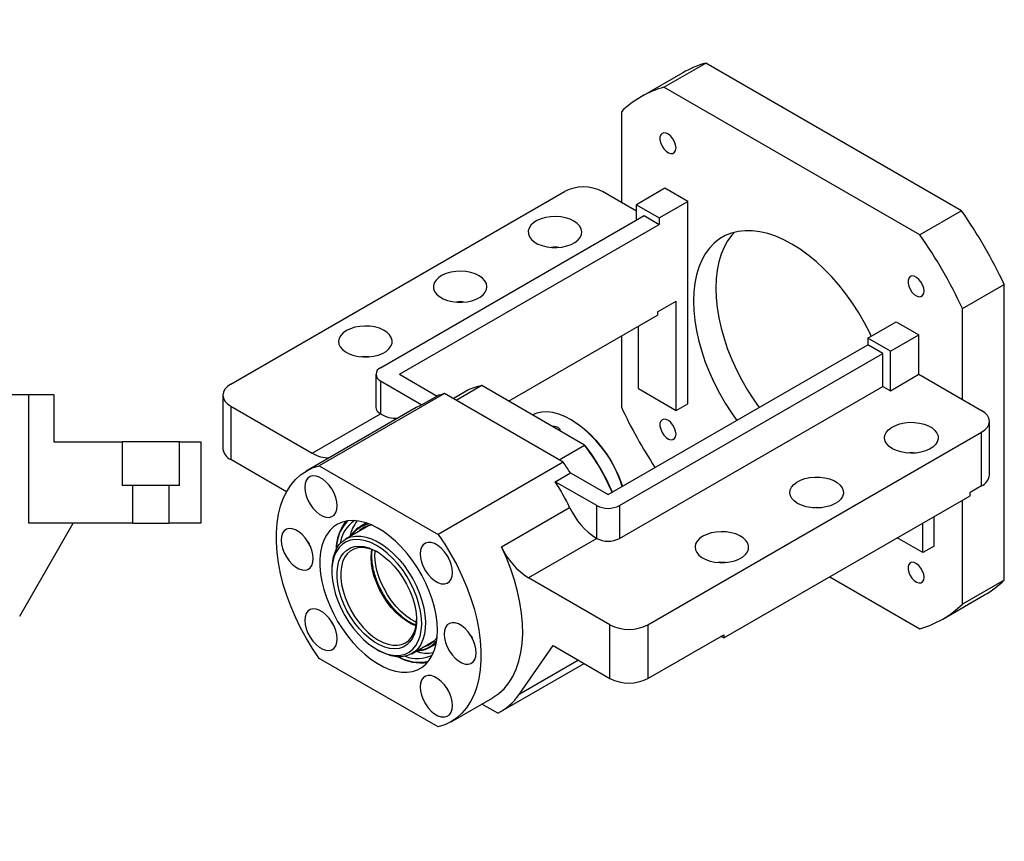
# Paper-space layout 'MBCK40L-J' of a CAD drawing. Header units: millimetres. Extents: x 22 to 332, y 11 to 190.
# Tile 3 of 3: x 170 to 275, y 102 to 190. Entities that reach past the tile are written whole.
import ezdxf

# ---------------------------------------------------------------- set-up
doc = ezdxf.new("R2010")
doc.units = ezdxf.units.MM
doc.layers.add('圖層0', color=7, linetype='Continuous')
doc.styles.add('SLDTEXTSTYLE0', font='TXT', dxfattribs={"width": 0.7})
doc.styles.add('SLDTEXTSTYLE1', font='TXT', dxfattribs={"width": 0.7, "bigfont": 'bigfont'})
doc.styles.add('SLDTEXTSTYLE4', font='TXT', dxfattribs={"width": 0.625, "bigfont": 'bigfont'})

# ---------------------------------------------------------------- blocks, each defined once
blk = doc.blocks.new('SW_NOTE_7')
at = {"layer": '圖層0', "color": 0, "char_height": 2.6458, "attachment_point": 2}
for s, insert, style in [('\\M+19655\\M+196CA\\M+19AA4 BY-BY', (9.88, 3.41), 'SLDTEXTSTYLE1'), ('\\M+194E4\\M+197E1 1 : 3', (10.25, -1.26), 'SLDTEXTSTYLE4')]:
    blk.add_mtext(s, dxfattribs=dict(at, insert=insert, style=style))

psp = doc.layouts.new('MBCK40L-J')

# ---------------------------------------------------------------- linework, layer by layer
at = {"color": 7, "linetype": 'Continuous', "lineweight": 25}
for p, q in [((238.6168, 182.76), (243.0614, 185.3259)), ((270.3356, 169.5808), (243.0614, 185.3259)), ((240.6284, 184.2939), (236.1837, 181.728)), ((265.8909, 167.015), (238.6168, 182.76)), ((234.0711, 180.135), (234.0711, 170.4531)), ((192.4528, 151.0926), (228.0102, 171.6194)), ((234.0711, 170.4531), (232.0508, 171.6194)), ((238.7178, 171.97), (235.6873, 170.2206)), ((241.1421, 170.5705), (238.7178, 171.97)), ((235.6873, 169.5201), (234.0711, 170.4531)), ((235.6873, 170.2206), (238.1117, 168.821)), ((235.6873, 168.5876), (235.6873, 170.2206)), ((238.1117, 168.821), (241.1421, 170.5705)), ((241.1421, 148.9904), (241.1421, 170.5705)), ((208.4132, 152.8426), (236.4954, 169.0542)), ((236.4954, 169.0542), (238.1117, 168.1211)), ((270.3356, 169.5808), (265.8909, 167.015)), ((210.4335, 152.1428), (238.1117, 168.1211)), ((238.1117, 168.821), (238.1117, 168.1211)), ((270.4366, 159.1416), (274.8812, 161.7075)), ((274.8812, 130.2123), (274.8812, 161.7075)), ((237.9097, 158.7892), (239.93, 159.9555)), ((239.93, 148.2907), (239.93, 159.9555)), ((222.0516, 149.2847), (237.9097, 158.4393)), ((237.9097, 158.7892), (237.9097, 158.4393)), ((270.4366, 149.4598), (270.4366, 159.1416)), ((260.335, 155.9917), (263.3655, 157.7412)), ((263.3655, 157.7412), (265.7899, 156.3416)), ((235.8894, 150.6233), (235.8894, 157.273)), ((262.7594, 154.5922), (265.7899, 156.3416)), ((265.7899, 152.1423), (265.7899, 156.3416)), ((232.6569, 139.3136), (260.335, 155.2918)), ((234.0711, 156.2233), (234.0711, 148.6398)), ((262.7594, 154.5922), (260.335, 155.9917)), ((260.335, 155.9917), (260.335, 155.2918)), ((261.9513, 154.3588), (260.335, 155.2918)), ((233.869, 138.1473), (261.9513, 154.3588)), ((261.9513, 150.8593), (261.9513, 154.3588)), ((262.7594, 150.3928), (262.7594, 154.5922)), ((207.9111, 152.1428), (207.9111, 148.6434)), ((210.4335, 152.1428), (214.4453, 149.8269)), ((262.7594, 150.3928), (265.7899, 152.1423)), ((265.7899, 152.1423), (270.4366, 149.4598)), ((208.4132, 151.4431), (208.4132, 147.9436)), ((208.4132, 151.4431), (212.8291, 148.8938)), ((215.2206, 150.0792), (201.8866, 142.3816)), ((227.8697, 142.777), (215.2206, 150.0792)), ((217.5344, 150.3429), (216.1491, 149.5432)), ((219.1957, 150.9334), (216.4684, 149.3589)), ((230.1576, 144.6052), (219.1957, 150.9334)), ((233.869, 134.6478), (261.9513, 150.8593)), ((235.8894, 150.6233), (239.93, 148.2907)), ((261.9513, 150.8593), (262.7594, 150.3928)), ((170.9363, 149.9499), (164.3171, 149.9499)), ((170.9363, 136.2833), (170.9363, 149.9499)), ((173.6029, 149.9499), (170.9363, 149.9499)), ((173.6029, 149.9499), (173.6029, 144.9499)), ((191.616, 149.9263), (191.616, 144.2105)), ((214.4453, 149.8269), (212.8291, 148.8938)), ((239.93, 148.2907), (241.1421, 148.9904)), ((270.4366, 149.4598), (272.4569, 148.2935)), ((192.4528, 148.76), (192.4528, 143.0442)), ((192.4528, 148.76), (201.1419, 143.7439)), ((212.2153, 148.5919), (200.4975, 141.8274)), ((201.1419, 143.7439), (208.415, 147.9426)), ((208.4132, 147.9436), (208.415, 147.9426)), ((228.8193, 147.2434), (228.7183, 147.3017)), ((273.2937, 141.4114), (273.2937, 147.1272)), ((236.8995, 125.4341), (272.4569, 145.9609)), ((272.4569, 140.2451), (272.4569, 145.9609)), ((173.6029, 144.9499), (180.8809, 144.9499)), ((180.8809, 144.9499), (180.8809, 140.2833)), ((186.9916, 144.9499), (180.8809, 144.9499)), ((186.9916, 140.2833), (186.9916, 144.9499)), ((186.9916, 144.9499), (189.2696, 144.9499)), ((189.2696, 144.9499), (189.2696, 136.2833)), ((227.4303, 143.0307), (230.1576, 144.6052)), ((230.1576, 144.6052), (230.2288, 144.5641)), ((198.3884, 139.6177), (192.4528, 143.0442)), ((227.8697, 142.777), (214.5357, 135.0795)), ((201.8866, 142.3816), (214.5357, 135.0795)), ((227.0288, 140.6965), (228.6451, 141.6295)), ((231.4447, 138.1473), (227.0288, 140.6965)), ((228.6451, 141.6295), (232.6569, 139.3136)), ((182.021, 140.2833), (180.8809, 140.2833)), ((182.021, 136.2833), (182.021, 140.2833)), ((185.8516, 140.2833), (182.021, 140.2833)), ((185.8516, 140.2833), (185.8516, 136.2833)), ((186.9916, 140.2833), (185.8516, 140.2833)), ((272.4569, 140.2451), (271.2447, 139.5453)), ((244.9807, 124.0335), (271.2447, 139.1954)), ((270.4366, 127.6465), (270.4366, 138.7289)), ((271.2447, 139.1954), (271.2447, 139.5453)), ((221.2913, 133.745), (228.5644, 137.9436)), ((231.4447, 134.6478), (231.4447, 138.1473)), ((233.869, 138.1473), (233.869, 134.6478)), ((267.4061, 133.8286), (267.4061, 136.9794)), ((169.9588, 126.3447), (175.65, 136.2833)), ((182.021, 136.2833), (170.9363, 136.2833)), ((182.021, 136.2833), (185.8516, 136.2833)), ((189.2696, 136.2833), (185.8516, 136.2833)), ((207.1134, 135.9804), (204.6829, 134.5773)), ((206.9091, 136.2913), (206.2144, 135.8903)), ((207.0001, 135.915), (207.0484, 135.9622)), ((266.1939, 133.1288), (266.1939, 136.2796)), ((231.4429, 134.6488), (224.1698, 130.4502)), ((231.4447, 134.6478), (231.4429, 134.6488)), ((266.1939, 133.1288), (263.4649, 134.7042)), ((267.4061, 133.8286), (266.1939, 133.1288)), ((203.221, 131.3462), (203.221, 131.1129)), ((232.8589, 125.4341), (224.1698, 130.4502)), ((256.2915, 130.5631), (265.8909, 125.0215)), ((274.8812, 130.2123), (270.4366, 127.6465)), ((268.3239, 126.0534), (272.7686, 128.6193)), ((232.8589, 119.7183), (232.8589, 125.4341)), ((236.8995, 125.4341), (236.8995, 119.7183)), ((214.3306, 123.9337), (214.4353, 124.0685)), ((236.8995, 119.7183), (244.9807, 124.3835)), ((244.9807, 124.0335), (244.6776, 124.2085)), ((244.9807, 124.3835), (244.9807, 124.0335)), ((208.0084, 122.8201), (208.2104, 122.7035)), ((211.7395, 122.3536), (214.17, 123.7568)), ((213.6424, 123.0233), (214.3371, 123.4243)), ((214.1217, 123.7095), (214.0566, 123.6913)), ((214.3998, 123.7822), (214.3047, 123.6607)), ((214.3825, 123.6701), (214.3386, 123.6158)), ((223.1751, 118.0028), (226.798, 123.2172)), ((226.798, 123.2172), (232.8589, 119.7183)), ((214.5357, 114.5493), (201.8866, 121.8515)), ((221.2266, 116.1848), (230.1032, 121.3091)), ((215.9248, 115.1036), (220.3695, 117.6694)), ((220.8971, 116.0086), (219.1949, 116.9913))]:
    psp.add_line(p, q, dxfattribs=at)
at = {"color": 8, "linetype": 'Continuous', "lineweight": 25}
psp.add_line((229.5028, 121.6557), (223.1751, 118.0028), dxfattribs=at)
at = {"color": 7, "linetype": 'Continuous', "lineweight": 25, "flags": 128}
for points in [[(239.8982, 176.2829), (239.86, 176.5971), (239.749, 176.9275), (239.5749, 177.2447), (239.3532, 177.5204), (239.1037, 177.7302), (238.8485, 177.8555), (238.6102, 177.8851), (238.4101, 177.8163), (238.2659, 177.6553), (238.1905, 177.4165), (238.1905, 177.1209), (238.2659, 176.7949), (238.4101, 176.4675), (238.6102, 176.1677), (238.8485, 175.9222), (239.1037, 175.7528), (239.3532, 175.6745), (239.5749, 175.6943), (239.749, 175.8105), (239.86, 176.0126), (239.8982, 176.2829)], [(229.0203, 168.4704), (228.6015, 168.6701), (228.1247, 168.8204), (227.6073, 168.9158), (227.068, 168.9531), (226.5262, 168.9307), (226.0015, 168.8495), (225.513, 168.7125), (225.0781, 168.5246), (224.7127, 168.2926), (224.43, 168.0248), (224.2402, 167.731), (224.1501, 167.4218), (224.1631, 167.1083), (224.2785, 166.8019), (224.4924, 166.5137), (224.7968, 166.254), (225.1809, 166.0323), (225.6307, 165.8565), (226.13, 165.7331), (226.6608, 165.6664), (227.2038, 165.6589), (227.7395, 165.7109), (228.2484, 165.8205), (228.7122, 165.9837), (229.1142, 166.1947), (229.4397, 166.4457), (229.677, 166.7277), (229.8176, 167.0306), (229.8563, 167.3434), (229.7919, 167.6547), (229.6265, 167.9534), (229.3662, 168.2286), (229.0203, 168.4704)], [(260.7098, 156.2081), (260.5442, 156.5561), (259.983, 157.6452), (259.3691, 158.7086), (258.7065, 159.7391), (257.9998, 160.7297), (257.2539, 161.6735), (256.4739, 162.5642), (255.665, 163.3957), (254.8328, 164.1622), (253.983, 164.8585), (253.1214, 165.4799), (252.2538, 166.0222), (251.3863, 166.4816), (250.5247, 166.855), (249.6749, 167.1398), (248.8427, 167.3341), (248.0338, 167.4366), (247.2537, 167.4465), (246.5078, 167.3639), (245.8012, 167.1892), (245.1386, 166.9237), (244.5246, 166.5691), (243.9634, 166.128), (243.4589, 165.6032), (243.0144, 164.9985), (242.6331, 164.3178), (242.3175, 163.566), (242.0697, 162.748), (241.8915, 161.8695), (241.7841, 160.9366), (241.7482, 159.9555), (241.7841, 158.933), (241.8915, 157.876), (242.0697, 156.7918), (242.3175, 155.6878), (242.6331, 154.5715), (243.0144, 153.4506), (243.4589, 152.3327), (243.9634, 151.2254), (244.5246, 150.1363), (245.1386, 149.0729), (245.8012, 148.0424), (246.3737, 147.2321)], [(246.1141, 167.2792), (245.8429, 166.9794), (245.3984, 166.3747), (245.017, 165.6941), (244.7014, 164.9422), (244.4537, 164.1242), (244.2755, 163.2458), (244.1681, 162.3128), (244.1322, 161.3317)], [(218.9188, 162.639), (218.4999, 162.8386), (218.0232, 162.9889), (217.5058, 163.0844), (216.9665, 163.1216), (216.4247, 163.0992), (215.9, 163.0181), (215.4114, 162.881), (214.9766, 162.6931), (214.6112, 162.4611), (214.3285, 162.1933), (214.1387, 161.8995), (214.0486, 161.5903), (214.0615, 161.2768), (214.177, 160.9704), (214.3908, 160.6822), (214.6953, 160.4225), (215.0794, 160.2008), (215.5292, 160.025), (216.0285, 159.9016), (216.5593, 159.8349), (217.1023, 159.8275), (217.638, 159.8795), (218.1469, 159.989), (218.6107, 160.1522), (219.0126, 160.3632), (219.3381, 160.6142), (219.5755, 160.8963), (219.7161, 161.1991), (219.7548, 161.5119), (219.6903, 161.8233), (219.5249, 162.1219), (219.2646, 162.3972), (218.9188, 162.639)], [(266.3267, 161.026), (266.2886, 161.3403), (266.1775, 161.6707), (266.0035, 161.9878), (265.7818, 162.2635), (265.5323, 162.4734), (265.277, 162.5986), (265.0388, 162.6282), (264.8387, 162.5594), (264.6945, 162.3985), (264.6191, 162.1596), (264.6191, 161.864), (264.6945, 161.538), (264.8387, 161.2106), (265.0388, 160.9108), (265.277, 160.6653), (265.5323, 160.4959), (265.7818, 160.4176), (266.0035, 160.4374), (266.1775, 160.5536), (266.2886, 160.7558), (266.3267, 161.026)], [(244.1322, 161.3317), (244.1681, 160.3092), (244.2755, 159.2522), (244.4537, 158.168), (244.7014, 157.064), (245.017, 155.9477), (245.3984, 154.8268), (245.8429, 153.7089), (246.3474, 152.6016), (246.9086, 151.5125), (247.5225, 150.4491), (248.1851, 149.4186), (248.7576, 148.6084)], [(204.7767, 156.8075), (204.4308, 156.5657), (204.1705, 156.2905), (204.0051, 155.9918), (203.9406, 155.6804), (203.9794, 155.3676), (204.12, 155.0648), (204.3573, 154.7827), (204.6828, 154.5317), (205.0847, 154.3208), (205.5485, 154.1576), (206.0575, 154.048), (206.5931, 153.996), (207.1362, 154.0034), (207.6669, 154.0701), (208.1662, 154.1935), (208.6161, 154.3693), (209.0002, 154.591), (209.3046, 154.8507), (209.5184, 155.1389), (209.6339, 155.4454), (209.6468, 155.7588), (209.5567, 156.0681), (209.3669, 156.3619), (209.0842, 156.6296), (208.7188, 156.8616), (208.284, 157.0496), (207.7954, 157.1866), (207.2708, 157.2677), (206.729, 157.2901), (206.1896, 157.2529), (205.6722, 157.1574), (205.1955, 157.0071), (204.7767, 156.8075)], [(207.1978, 154.0081), (206.729, 154.0239), (206.3961, 154.0081)], [(192.4528, 151.0926), (192.0975, 150.8427), (191.8334, 150.5575), (191.6709, 150.2481), (191.616, 149.9263), (191.6709, 149.6045), (191.8334, 149.2951), (192.0975, 149.01), (192.4528, 148.76)], [(228.7173, 147.3023), (228.062, 147.6396), (227.4144, 147.8908), (226.782, 148.0531), (226.1724, 148.1246), (225.5925, 148.1043), (225.0494, 147.9926), (224.5973, 147.8151)], [(272.4569, 145.9609), (272.8122, 146.2108), (273.0762, 146.496), (273.2388, 146.8054), (273.2937, 147.1272), (273.2388, 147.449), (273.0762, 147.7584), (272.8122, 148.0436), (272.4569, 148.2935)], [(228.8183, 147.244), (229.4739, 146.8237), (230.1216, 146.325), (230.7535, 145.7539), (231.3618, 145.1174), (231.9393, 144.4231), (232.4789, 143.6795), (232.9741, 142.8957), (233.4188, 142.0811), (233.8077, 141.2456), (234.136, 140.3994), (234.2021, 140.2056)], [(239.8982, 145.7641), (239.86, 146.0784), (239.749, 146.4088), (239.5749, 146.726), (239.3532, 147.0017), (239.1037, 147.2115), (238.8485, 147.3368), (238.6102, 147.3663), (238.4101, 147.2976), (238.2659, 147.1366), (238.1905, 146.8977), (238.1905, 146.6022), (238.2659, 146.2762), (238.4101, 145.9488), (238.6102, 145.649), (238.8485, 145.4035), (239.1037, 145.234), (239.3532, 145.1557), (239.5749, 145.1756), (239.749, 145.2917), (239.86, 145.4939), (239.8982, 145.7641)], [(262.9614, 144.2115), (262.6156, 144.4533), (262.3553, 144.7285), (262.1899, 145.0271), (262.1254, 145.3385), (262.1642, 145.6513), (262.3047, 145.9542), (262.5421, 146.2362), (262.8676, 146.4872), (263.2695, 146.6982), (263.7333, 146.8614), (264.2423, 146.9709), (264.7779, 147.0229), (265.3209, 147.0155), (265.8517, 146.9488), (266.351, 146.8254), (266.8009, 146.6496), (267.1849, 146.4279), (267.4894, 146.1682), (267.7032, 145.88), (267.8187, 145.5736), (267.8316, 145.2601), (267.7415, 144.9509), (267.5517, 144.6571), (267.269, 144.3893), (266.9036, 144.1573), (266.4688, 143.9694), (265.9802, 143.8324), (265.4555, 143.7512), (264.9138, 143.7288), (264.3744, 143.7661), (263.857, 143.8615), (263.3803, 144.0118), (262.9614, 144.2115)], [(201.8866, 121.8515), (201.1729, 122.9028), (200.5075, 123.9923), (199.8949, 125.1124), (199.3393, 126.2555), (198.8445, 127.4138), (198.4139, 128.5793), (198.0504, 129.744), (197.7566, 130.8999), (197.5345, 132.0392), (197.3856, 133.1539), (197.3109, 134.2365), (197.3109, 135.2796), (197.3856, 136.2759), (197.5345, 137.2187), (197.7566, 138.1015), (198.0504, 138.9183), (198.4139, 139.6634), (198.8445, 140.3317), (199.3393, 140.9187), (199.8949, 141.4203), (200.5075, 141.8331), (201.1729, 142.1543), (201.8866, 142.3816)], [(203.7856, 138.1138), (203.748, 138.5478), (203.6371, 139.0061), (203.4576, 139.4688), (203.2174, 139.9155), (202.9269, 140.3269), (202.599, 140.6848), (202.2478, 140.9737), (201.8888, 141.181), (201.5377, 141.2975), (201.2097, 141.3182), (200.9192, 141.2422), (200.679, 141.0728), (200.4995, 140.8174), (200.3886, 140.4872), (200.3511, 140.0965), (200.3886, 139.6626), (200.4995, 139.2043), (200.679, 138.7416), (200.9192, 138.2949), (201.2097, 137.8835), (201.5377, 137.5256), (201.8888, 137.2367), (202.2478, 137.0294), (202.599, 136.9129), (202.9269, 136.8922), (203.2174, 136.9682), (203.4576, 137.1376), (203.6371, 137.393), (203.748, 137.7232), (203.7856, 138.1138)], [(252.8599, 138.38), (252.5141, 138.6218), (252.2538, 138.897), (252.0884, 139.1957), (252.0239, 139.507), (252.0626, 139.8198), (252.2032, 140.1227), (252.4406, 140.4047), (252.7661, 140.6557), (253.168, 140.8667), (253.6318, 141.0299), (254.1407, 141.1395), (254.6764, 141.1915), (255.2194, 141.184), (255.7502, 141.1173), (256.2495, 140.9939), (256.6993, 140.8181), (257.0834, 140.5964), (257.3879, 140.3367), (257.6017, 140.0485), (257.7172, 139.7421), (257.7301, 139.4286), (257.64, 139.1194), (257.4502, 138.8256), (257.1675, 138.5578), (256.8021, 138.3258), (256.3673, 138.1379), (255.8787, 138.0009), (255.354, 137.9197), (254.8122, 137.8973), (254.2729, 137.9346), (253.7555, 138.03), (253.2788, 138.1803), (252.8599, 138.38)], [(203.2074, 139.9316), (203.3436, 139.6944), (203.3536, 139.6784)], [(214.4741, 124.8499), (214.4386, 125.6392), (214.3326, 126.4604), (214.1572, 127.3044), (213.9144, 128.1615), (213.607, 129.022), (213.2385, 129.8763), (212.813, 130.7146), (212.3354, 131.5273), (211.811, 132.3054), (211.2459, 133.04), (210.6464, 133.7228), (210.0192, 134.346), (209.3716, 134.9025), (208.7109, 135.3861), (208.0445, 135.7914), (207.3799, 136.1136), (206.7248, 136.3491), (206.0865, 136.4953), (205.4723, 136.5506), (204.8892, 136.5142), (204.3437, 136.3866), (203.8419, 136.1693), (203.3897, 135.8647), (202.9922, 135.4763), (202.6537, 135.0084), (202.3783, 134.4664), (202.1689, 133.8564), (202.028, 133.1853), (201.9571, 132.4608), (201.9571, 131.6909), (202.028, 130.8846), (202.1689, 130.0508), (202.3783, 129.199), (202.6537, 128.339), (202.9922, 127.4803), (203.3897, 126.6329), (203.8419, 125.8062), (204.3437, 125.0096), (204.8892, 124.2522), (205.4723, 123.5425), (206.0865, 122.8886), (206.7248, 122.2979), (207.3799, 121.7771), (208.0445, 121.332), (208.7109, 120.9678), (209.3716, 120.6886), (210.0192, 120.4974), (210.6464, 120.3965), (211.2459, 120.3871), (211.811, 120.4692), (212.3354, 120.6418), (212.813, 120.9032), (213.2385, 121.2502), (213.607, 121.6789), (213.9144, 122.1846), (214.1572, 122.7614), (214.3326, 123.4029), (214.4386, 124.1017), (214.4741, 124.8499)], [(201.2411, 132.4892), (201.2036, 132.9231), (201.0927, 133.3815), (200.9132, 133.8441), (200.6729, 134.2909), (200.3825, 134.7022), (200.0545, 135.0602), (199.7034, 135.3491), (199.3444, 135.5563), (198.9932, 135.6728), (198.6652, 135.6936), (198.3748, 135.6176), (198.1346, 135.4481), (197.9551, 135.1927), (197.8441, 134.8625), (197.8066, 134.4719), (197.8441, 134.0379), (197.9551, 133.5796), (198.1346, 133.117), (198.3748, 132.6702), (198.6652, 132.2589), (198.9932, 131.9009), (199.3444, 131.612), (199.7034, 131.4047), (200.0545, 131.2882), (200.3825, 131.2675), (200.6729, 131.3435), (200.9132, 131.5129), (201.0927, 131.7683), (201.2036, 132.0985), (201.2411, 132.4892)], [(242.7584, 134.8811), (242.4126, 134.6393), (242.1522, 134.3641), (241.9868, 134.0654), (241.9224, 133.754), (241.9611, 133.4413), (242.1017, 133.1384), (242.339, 132.8563), (242.6645, 132.6053), (243.0665, 132.3944), (243.5303, 132.2312), (244.0392, 132.1216), (244.5749, 132.0696), (245.1179, 132.077), (245.6487, 132.1437), (246.148, 132.2671), (246.5978, 132.4429), (246.9819, 132.6646), (247.2863, 132.9243), (247.5002, 133.2126), (247.6156, 133.519), (247.6286, 133.8324), (247.5385, 134.1417), (247.3487, 134.4355), (247.066, 134.7032), (246.7006, 134.9352), (246.2657, 135.1232), (245.7772, 135.2602), (245.2525, 135.3413), (244.7107, 135.3637), (244.1714, 135.3265), (243.654, 135.231), (243.1772, 135.0807), (242.7584, 134.8811)], [(200.663, 134.3069), (200.7992, 134.0698), (200.8091, 134.0537)], [(203.7028, 133.2519), (203.4782, 132.7521), (203.3223, 132.1856), (203.2374, 131.5609), (203.2249, 130.8876), (203.2849, 130.1757), (203.4166, 129.4361), (203.6178, 128.6801), (203.8856, 127.919), (204.2159, 127.1645), (204.6037, 126.4279), (205.0432, 125.7204), (205.5276, 125.0528), (206.0496, 124.4351), (206.6013, 123.8768), (207.1744, 123.3862), (207.7601, 122.9709), (208.3496, 122.6371), (208.934, 122.3899), (209.5043, 122.233), (210.0519, 122.1689), (210.5686, 122.1984), (211.0465, 122.3211), (211.4783, 122.5352), (211.8576, 122.8375), (212.1785, 123.2233), (212.4362, 123.6868), (212.6268, 124.2209), (212.7474, 124.8177), (212.7962, 125.4679), (212.7724, 126.1619), (212.6764, 126.889), (212.5096, 127.6382), (212.2747, 128.3982), (211.975, 129.1574), (211.6153, 129.9044), (211.2009, 130.6278), (210.7381, 131.3167), (210.2339, 131.9606), (209.696, 132.5497), (209.1325, 133.0751), (208.552, 133.5289), (207.9633, 133.9042), (207.3753, 134.1952), (206.7969, 134.3977), (206.2368, 134.5084), (205.7036, 134.5257), (205.2054, 134.4495), (204.7497, 134.2807), (204.3434, 134.022), (203.9926, 133.6774), (203.7028, 133.2519)], [(203.7231, 133.5754), (204.0188, 134.0111), (204.3756, 134.3659), (204.7883, 134.6346), (205.2509, 134.8134), (205.7568, 134.8996), (206.2984, 134.892), (206.8679, 134.7907), (207.457, 134.5971), (208.057, 134.3141), (208.6594, 133.9459), (209.2552, 133.4977), (209.8357, 132.9761), (210.3926, 132.3888), (210.9177, 131.7443), (211.4033, 131.0519), (211.8424, 130.3218), (212.2285, 129.5647), (212.556, 128.7915), (212.8202, 128.0136), (213.0171, 127.2422), (213.144, 126.4887), (213.1989, 125.7641), (213.1812, 125.0788), (213.0909, 124.4429), (212.9295, 123.8656), (212.6993, 123.3555), (212.4036, 122.9198), (212.0468, 122.565), (211.634, 122.2963), (211.1714, 122.1175), (210.6656, 122.0313), (210.124, 122.0389), (209.5545, 122.1402), (208.9654, 122.3338), (208.3653, 122.6168), (208.2104, 122.7035)], [(214.5357, 135.0795), (215.2494, 134.0281), (215.9148, 132.9386), (216.5275, 131.8185), (217.0831, 130.6754), (217.5779, 129.5171), (218.0085, 128.3516), (218.3719, 127.1869), (218.6657, 126.031), (218.8878, 124.8917), (219.0367, 123.777), (219.1115, 122.6944), (219.1115, 121.6513), (219.0367, 120.655), (218.8878, 119.7122), (218.6657, 118.8294), (218.3719, 118.0126), (218.0085, 117.2676), (217.5779, 116.5992), (217.0831, 116.0122), (216.5275, 115.5106), (215.9148, 115.0978), (215.2494, 114.7766), (214.5357, 114.5493)], [(204.1934, 132.6933), (204.4681, 133.0916), (204.8034, 133.4086), (205.1936, 133.6391), (205.6319, 133.7791), (206.1109, 133.8262), (206.6224, 133.7795), (207.1577, 133.6399), (207.7075, 133.4098), (208.2624, 133.0931), (208.813, 132.6952), (209.3499, 132.223), (209.8638, 131.6845), (210.346, 131.0889), (210.7882, 130.4464), (211.1829, 129.768), (211.5232, 129.0653), (211.8035, 128.3504), (212.0188, 127.6354), (212.1655, 126.9327), (212.241, 126.2542), (212.2442, 125.6115), (212.1749, 125.0157), (212.0344, 124.4769), (211.8249, 124.0043), (211.5502, 123.6061), (211.2149, 123.289), (210.8247, 123.0585), (210.3864, 122.9185), (209.9073, 122.8715), (209.3958, 122.9181), (208.8606, 123.0577), (208.3108, 123.2878), (207.7559, 123.6045), (207.2053, 124.0024), (206.6684, 124.4747), (206.1545, 125.0132), (205.6723, 125.6088), (205.2301, 126.2513), (204.8354, 126.9297), (204.4951, 127.6323), (204.2148, 128.3473), (203.9995, 129.0622), (203.8528, 129.765), (203.7772, 130.4435), (203.7741, 131.0861), (203.8434, 131.682), (203.9839, 132.2208), (204.1934, 132.6933)], [(208.1121, 133.1872), (208.0137, 133.2398), (207.4776, 133.4774), (206.9545, 133.6255), (206.4539, 133.6815), (205.9846, 133.6444), (205.555, 133.515), (205.1729, 133.2954), (204.845, 132.9896), (204.5771, 132.6031)], [(216.0713, 131.0215), (216.0338, 131.4554), (215.9228, 131.9137), (215.7433, 132.3764), (215.5031, 132.8231), (215.2127, 133.2345), (214.8847, 133.5924), (214.5335, 133.8813), (214.1745, 134.0886), (213.8234, 134.2051), (213.4954, 134.2258), (213.205, 134.1498), (212.9647, 133.9804), (212.7852, 133.725), (212.6743, 133.3948), (212.6368, 133.0042), (212.6743, 132.5702), (212.7852, 132.1119), (212.9647, 131.6492), (213.205, 131.2025), (213.4954, 130.7911), (213.8234, 130.4332), (214.1745, 130.1443), (214.5335, 129.937), (214.8847, 129.8205), (215.2127, 129.7998), (215.5031, 129.8758), (215.7433, 130.0452), (215.9228, 130.3006), (216.0338, 130.6308), (216.0713, 131.0215)], [(220.3695, 117.6694), (220.389, 117.6807), (221.0125, 118.1084), (221.5761, 118.6288), (222.0756, 119.2382), (222.5076, 119.9321), (222.8688, 120.7058), (223.1568, 121.5535), (223.3695, 122.4692), (223.5053, 123.4463), (223.5632, 124.4779), (223.5429, 125.5565), (223.4445, 126.6744), (223.2686, 127.8235), (223.0167, 128.9956), (222.6903, 130.1824), (222.292, 131.3752), (221.8246, 132.5656), (221.2913, 133.745)], [(204.5771, 132.6031), (204.3741, 132.1427), (204.2396, 131.6168), (204.1759, 131.0346), (204.1842, 130.4065), (204.2645, 129.7438), (204.4151, 129.0584), (204.6335, 128.3623), (204.9157, 127.668), (205.2567, 126.988), (205.6505, 126.3344), (206.0899, 125.7188), (206.5672, 125.1522), (207.0739, 124.6447), (207.6008, 124.2054), (208.1386, 123.8421), (208.6778, 123.5614), (209.2085, 123.3681), (209.7215, 123.2658), (210.2076, 123.2563), (210.658, 123.3398), (211.0648, 123.5147), (211.4206, 123.778), (211.7192, 124.1249), (211.9551, 124.5492), (212.1243, 125.0435), (212.2236, 125.5988), (212.2506, 126.0184)], [(215.4931, 132.8392), (215.6293, 132.602), (215.6393, 132.586)], [(245.1795, 132.0817), (244.7107, 132.0975), (244.3779, 132.0817)], [(266.3267, 130.5072), (266.2886, 130.8215), (266.1775, 131.1519), (266.0035, 131.4691), (265.7818, 131.7448), (265.5323, 131.9546), (265.277, 132.0799), (265.0388, 132.1094), (264.8387, 132.0407), (264.6945, 131.8797), (264.6191, 131.6408), (264.6191, 131.3453), (264.6945, 131.0193), (264.8387, 130.6919), (265.0388, 130.3921), (265.277, 130.1466), (265.5323, 129.9771), (265.7818, 129.8989), (266.0035, 129.9187), (266.1775, 130.0348), (266.2886, 130.237), (266.3267, 130.5072)], [(203.7856, 123.9268), (203.748, 124.3607), (203.6371, 124.819), (203.4576, 125.2817), (203.2174, 125.7284), (202.9269, 126.1398), (202.599, 126.4977), (202.2478, 126.7866), (201.8888, 126.9939), (201.5377, 127.1104), (201.2097, 127.1311), (200.9192, 127.0551), (200.679, 126.8857), (200.4995, 126.6303), (200.3886, 126.3001), (200.3511, 125.9095), (200.3886, 125.4755), (200.4995, 125.0172), (200.679, 124.5545), (200.9192, 124.1078), (201.2097, 123.6964), (201.5377, 123.3385), (201.8888, 123.0496), (202.2478, 122.8423), (202.599, 122.7258), (202.9269, 122.7051), (203.2174, 122.7811), (203.4576, 122.9505), (203.6371, 123.2059), (203.748, 123.5361), (203.7856, 123.9268)], [(203.2074, 125.7445), (203.3436, 125.5073), (203.3536, 125.4913)], [(218.6157, 122.459), (218.5782, 122.893), (218.4673, 123.3513), (218.2878, 123.8139), (218.0476, 124.2607), (217.7571, 124.6721), (217.4291, 125.03), (217.078, 125.3189), (216.719, 125.5262), (216.3678, 125.6427), (216.0399, 125.6634), (215.7494, 125.5874), (215.5092, 125.418), (215.3297, 125.1626), (215.2188, 124.8324), (215.1812, 124.4417), (215.2188, 124.0078), (215.3297, 123.5495), (215.5092, 123.0868), (215.7494, 122.64), (216.0399, 122.2287), (216.3678, 121.8707), (216.719, 121.5818), (217.078, 121.3746), (217.4291, 121.2581), (217.7571, 121.2373), (218.0476, 121.3134), (218.2878, 121.4828), (218.4673, 121.7382), (218.5782, 122.0684), (218.6157, 122.459)], [(218.0376, 124.2767), (218.1738, 124.0396), (218.1837, 124.0236)], [(216.0713, 116.8344), (216.0338, 117.2683), (215.9228, 117.7266), (215.7433, 118.1893), (215.5031, 118.636), (215.2127, 119.0474), (214.8847, 119.4053), (214.5335, 119.6943), (214.1745, 119.9015), (213.8234, 120.018), (213.4954, 120.0387), (213.205, 119.9627), (212.9647, 119.7933), (212.7852, 119.5379), (212.6743, 119.2077), (212.6368, 118.8171), (212.6743, 118.3831), (212.7852, 117.9248), (212.9647, 117.4621), (213.205, 117.0154), (213.4954, 116.604), (213.8234, 116.2461), (214.1745, 115.9572), (214.5335, 115.7499), (214.8847, 115.6334), (215.2127, 115.6127), (215.5031, 115.6887), (215.7433, 115.8581), (215.9228, 116.1135), (216.0338, 116.4437), (216.0713, 116.8344)], [(215.4931, 118.6521), (215.6293, 118.4149), (215.6393, 118.3989)]]:
    psp.add_lwpolyline(points, dxfattribs=at)
at = {"color": 8, "linetype": 'Continuous', "lineweight": 25, "flags": 128}
for points in [[(212.1834, 125.3174), (212.1773, 125.3196), (211.6411, 125.5572), (211.1014, 125.8799), (210.5679, 126.2821), (210.0499, 126.7565), (209.5569, 127.2948), (209.0975, 127.8872), (208.6799, 128.5232), (208.3117, 129.1916), (207.9994, 129.8802), (207.7485, 130.5769), (207.5636, 131.2693), (207.4479, 131.9449), (207.4035, 132.5917), (207.4313, 133.1982), (207.4715, 133.4796)], [(212.2333, 125.6976), (212.1494, 125.7377), (211.6096, 126.0444), (211.0741, 126.4318), (210.5524, 126.8929), (210.0538, 127.4195), (209.5873, 128.0022), (209.161, 128.6307), (208.7827, 129.2937), (208.4592, 129.9794), (208.196, 130.6755), (207.9981, 131.3697), (207.8688, 132.0495), (207.8106, 132.7027), (207.8243, 133.3179), (207.8256, 133.3327)]]:
    psp.add_lwpolyline(points, dxfattribs=at)
at = {"color": 7, "linetype": 'Continuous', "lineweight": 25}
for centre, radius, start, end in [((246.0728, 174.8419), 10.9079, 106.026108, 119.942459), ((241.6038, 172.3391), 10.8406, 105.994383, 134.016369), ((230.0305, 167.7203), 4.3915, 62.609682, 117.390331), ((224.7465, 138.0111), 55.4527, 25.297955, 34.702045), ((220.3019, 135.4453), 55.4527, 25.297955, 34.702045), ((227, 160.762), 4.9254, 85.332041, 94.667897), ((216.8985, 154.9309), 4.925, 85.331756, 94.668244), ((208.6788, 152.1428), 0.7485, 110.783345, 249.216716), ((216.4927, 144.8531), 5.3787, 103.679694, 112.37331), ((219.9894, 146.0678), 4.9298, 99.264404, 119.866818), ((208.769, 148.7289), 0.8622, 185.695011, 245.625299), ((210.0816, 150.5311), 3.0786, 237.224221, 273.126044), ((214.7995, 144.1138), 5.1702, 112.402612, 119.988706), ((284.219, 172.3429), 55.4675, 205.298319, 212.917717), ((221.5867, 136.1765), 13.2147, 17.685644, 57.343914), ((193.0458, 144.3531), 1.4369, 185.694365, 245.625824), ((202.8085, 146.3324), 3.0786, 237.224221, 273.126044), ((210.5856, 129.8357), 24.5194, 23.378027, 37.039125), ((210.8266, 129.975), 24.2752, 23.31068, 36.940686), ((264.9817, 138.836), 4.925, 85.331658, 94.66828), ((206.4588, 127.4746), 26.3171, 32.538147, 35.553491), ((204.5634, 126.3601), 26.65, 25.763192, 32.544159), ((271.8638, 141.554), 1.437, 294.37455, 354.305356), ((235.5528, 141.1442), 7.6864, 204.607134, 237.676844), ((232.6569, 140.4868), 2.6349, 242.609606, 297.390374), ((254.8802, 133.0049), 4.9246, 85.331373, 94.668627), ((208.638, 133.4341), 4.9621, 142.040433, 179.380026), ((208.2578, 133.4094), 4.5743, 137.226208, 178.814883), ((207.613, 133.5895), 3.5562, 123.798063, 171.787151), ((209.0415, 134.0123), 3.9901, 141.115091, 168.024382), ((207.5119, 133.6333), 2.6005, 98.118614, 150.873676), ((207.5401, 133.5908), 2.5921, 96.41575, 148.273012), ((207.7526, 133.6024), 2.4632, 95.508785, 135.023344), ((232.6569, 136.9873), 2.6349, 242.609606, 297.390374), ((207.8562, 131.4734), 4.6369, 153.043003, 181.571975), ((228.2797, 136.9455), 7.6864, 204.607134, 237.676844), ((267.3208, 138.0414), 10.8836, 300.03645, 314.000191), ((262.9038, 135.4424), 10.8406, 285.994383, 314.016369), ((234.8792, 129.3332), 4.3915, 242.609632, 297.390343), ((212.4455, 125.4727), 2.4335, 284.789034, 320.772071), ((212.3281, 125.2941), 2.6189, 269.315083, 320.144677), ((212.3165, 125.3165), 2.5873, 271.66892, 320.211338), ((212.7022, 126.2176), 4.8343, 240.1021, 278.466678), ((212.5197, 126.0606), 4.5998, 241.300619, 282.647535), ((212.3447, 125.5068), 3.6679, 248.981951, 295.422104), ((213.4237, 126.3346), 3.9159, 251.710369, 279.13944), ((234.8792, 123.6174), 4.3915, 242.609632, 297.390343), ((218.2055, 121.3815), 6.0094, 296.609055, 325.788461)]:
    psp.add_arc(centre, radius, start, end, dxfattribs=at)
for points, knots in [([(226.7103, 146.5953), (226.7134, 146.5959), (226.7948, 146.612), (226.9676, 146.6015), (227.1716, 146.563), (227.2732, 146.5118), (227.3132, 146.4917)], [0, 0, 0, 0, 0.01474109, 0.38652575, 0.75884235, 1, 1, 1, 1]), ([(227.3132, 146.4917), (227.3647, 146.4545), (227.4678, 146.3802), (227.5341, 146.2481), (227.5189, 146.1652), (227.5128, 146.132)], [0, 0, 0, 0, 0.37469303, 0.74935521, 1, 1, 1, 1]), ([(212.1855, 125.3868), (212.0265, 125.4569), (211.7042, 125.599), (211.2087, 125.9072), (210.7127, 126.2819), (210.2273, 126.7224), (209.7608, 127.2201), (209.321, 127.7678), (208.9149, 128.3568), (208.5494, 128.9777), (208.2304, 129.6205), (207.963, 130.2746), (207.7513, 130.9295), (207.5989, 131.5739), (207.5059, 132.1988), (207.4797, 132.788), (207.4914, 133.203), (207.5291, 133.4021), (207.5354, 133.4353)], [0, 0, 0, 0, 0.06410589, 0.1298815, 0.19566347, 0.26151773, 0.32746095, 0.39348356, 0.45956427, 0.52567695, 0.5917936, 0.65787703, 0.72389711, 0.78982545, 0.85563713, 0.92131684, 0.9868724, 1, 1, 1, 1])]:
    psp.add_open_spline(points, degree=3, knots=knots, dxfattribs=at)

# ---------------------------------------------------------------- block references
at = {"layer": '圖層0'}
psp.add_blockref('SW_NOTE_7', (141.6987, 110.7178), dxfattribs=at)

# ---------------------------------------------------------------- texts
at = {"layer": '圖層0', "color": 7, "insert": (127.4628, 189.8242), "char_height": 6.87917, "attachment_point": 1, "style": 'SLDTEXTSTYLE0'}
psp.add_mtext('MBCK40L-J', dxfattribs=at)

doc.saveas('drawing.dxf')
